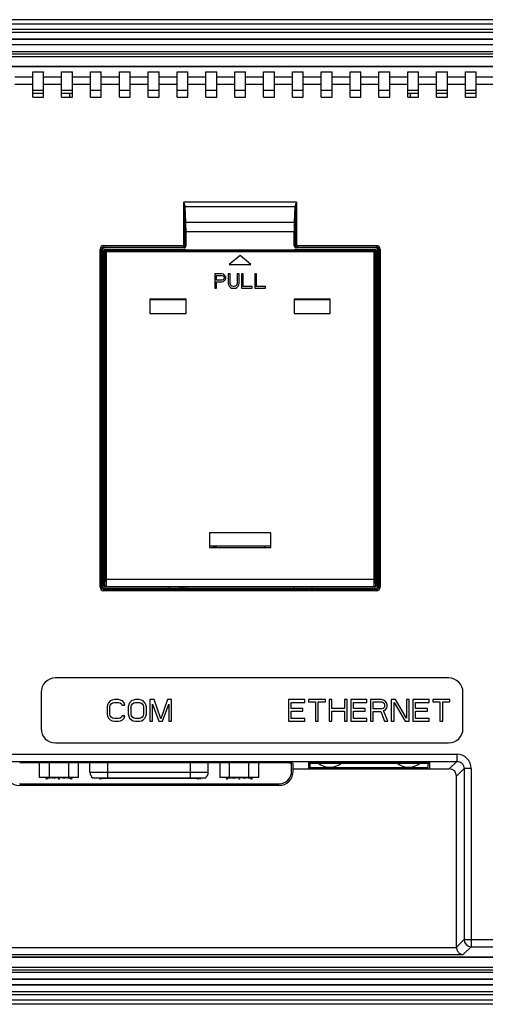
# Model space of a CAD drawing. Header units: millimetres. Extents: x 0 to 841, y 0 to 595.
# Tile 11 of 12: x 633 to 698, y 285 to 422. Entities that reach past the tile are written whole.
import ezdxf

# ---------------------------------------------------------------- set-up
doc = ezdxf.new("R2010")
doc.units = ezdxf.units.MM
doc.header["$LTSCALE"] = 65.395
for name, color, linetype in [('BATTERY_COVER-RE-SHAPE', 7, 'CONTINUOUS'), ('D_SUB_09P-SHAPE', 7, 'CONTINUOUS'), ('FRONT_CASE_RE07-SHAPE', 7, 'CONTINUOUS'), ('GASKET-N07W_V2-SHAPE', 7, 'CONTINUOUS'), ('GUIDE_SERIAL_PORT-RE-SHAPE', 7, 'CONTINUOUS'), ('LCD_BRACKET_RE07-INNOLUX-SHAPE', 7, 'CONTINUOUS'), ('PCB_BATTERY-SHAPE', 7, 'CONTINUOUS'), ('PCB_MAIN_07_NEW_01-SHAPE', 7, 'CONTINUOUS'), ('REAR_CASE_RE07-SHAPE', 7, 'CONTINUOUS'), ('XRJM-S-01-8-8-X-SHAPE', 7, 'CONTINUOUS')]:
    doc.layers.add(name, color=color, linetype=linetype)

msp = doc.modelspace()

# ---------------------------------------------------------------- linework, layer by layer
at = {"layer": 'BATTERY_COVER-RE-SHAPE', "color": 7, "linetype": 'Continuous'}
for p, q in [((645.158, 343.331), (645.158, 389.732)), ((645.158, 389.732), (645.279, 389.611)), ((645.279, 389.611), (645.279, 344.212)), ((645.279, 389.611), (682.837, 389.611)), ((645.358, 389.932), (645.479, 389.811)), ((645.358, 389.932), (646.658, 389.932)), ((645.479, 389.811), (645.479, 344.212)), ((645.479, 389.811), (682.637, 389.811)), ((646.658, 389.906), (646.658, 389.932)), ((646.658, 389.906), (656.558, 389.906)), ((656.558, 389.906), (656.558, 389.817)), ((671.558, 389.817), (656.558, 389.817)), ((664.058, 389.09), (662.558, 387.832)), ((665.558, 387.832), (664.058, 389.09)), ((671.558, 389.906), (671.558, 389.817)), ((671.558, 389.906), (681.458, 389.906)), ((681.458, 389.906), (681.458, 389.932)), ((681.458, 389.932), (682.759, 389.932)), ((682.637, 389.811), (682.759, 389.932)), ((682.637, 344.212), (682.637, 389.811)), ((682.837, 389.611), (682.958, 389.732)), ((682.837, 344.212), (682.837, 389.611)), ((682.958, 389.732), (682.958, 343.331)), ((662.558, 387.832), (665.558, 387.832)), ((660.537, 386.532), (660.537, 384.532)), ((661.537, 386.532), (660.537, 386.532)), ((660.787, 385.681), (660.787, 386.319)), ((660.787, 386.319), (661.579, 386.319)), ((661.746, 386.489), (661.537, 386.532)), ((661.579, 386.319), (661.704, 386.276)), ((661.704, 386.276), (661.787, 386.191)), ((661.912, 386.362), (661.746, 386.489)), ((661.787, 386.191), (661.829, 386.064)), ((662.037, 386.191), (661.912, 386.362)), ((662.079, 386.064), (662.037, 386.191)), ((662.412, 386.532), (662.412, 385.213)), ((662.662, 386.532), (662.412, 386.532)), ((662.662, 385.213), (662.662, 386.532)), ((663.662, 386.532), (663.662, 385.213)), ((663.912, 386.532), (663.662, 386.532)), ((663.912, 385.213), (663.912, 386.532)), ((664.246, 386.532), (664.246, 384.532)), ((664.496, 386.532), (664.246, 386.532)), ((664.496, 384.787), (664.496, 386.532)), ((666.079, 386.532), (666.079, 384.532)), ((666.329, 386.532), (666.079, 386.532)), ((666.329, 384.787), (666.329, 386.532)), ((661.579, 385.681), (660.787, 385.681)), ((660.787, 384.532), (660.787, 385.425)), ((660.787, 385.425), (661.537, 385.425)), ((661.537, 385.425), (661.746, 385.468)), ((661.704, 385.723), (661.579, 385.681)), ((661.787, 385.808), (661.704, 385.723)), ((661.746, 385.468), (661.912, 385.596)), ((661.829, 385.936), (661.787, 385.808)), ((661.829, 386.064), (661.829, 385.936)), ((661.912, 385.596), (662.037, 385.766)), ((662.037, 385.766), (662.079, 385.893)), ((662.079, 385.893), (662.079, 386.064)), ((662.412, 385.213), (662.454, 385)), ((662.454, 385), (662.537, 384.83)), ((662.537, 384.83), (662.704, 384.659)), ((662.704, 385.042), (662.662, 385.213)), ((662.787, 384.915), (662.704, 385.042)), ((662.912, 384.83), (662.787, 384.915)), ((663.079, 384.787), (662.912, 384.83)), ((663.412, 384.83), (663.246, 384.787)), ((663.537, 384.915), (663.412, 384.83)), ((663.621, 385.042), (663.537, 384.915)), ((663.662, 385.213), (663.621, 385.042)), ((663.621, 384.659), (663.787, 384.83)), ((663.787, 384.83), (663.871, 385)), ((663.871, 385), (663.912, 385.213)), ((660.537, 384.532), (660.787, 384.532)), ((662.704, 384.659), (662.871, 384.574)), ((662.871, 384.574), (663.079, 384.532)), ((663.246, 384.787), (663.079, 384.787)), ((663.079, 384.532), (663.246, 384.532)), ((663.246, 384.532), (663.454, 384.574)), ((663.454, 384.574), (663.621, 384.659)), ((664.246, 384.532), (665.746, 384.532)), ((665.746, 384.787), (664.496, 384.787)), ((665.746, 384.532), (665.746, 384.787)), ((666.079, 384.532), (667.579, 384.532)), ((667.579, 384.787), (666.329, 384.787)), ((667.579, 384.532), (667.579, 384.787)), ((651.558, 383.032), (651.558, 381.032)), ((656.558, 383.032), (651.558, 383.032)), ((652.338, 382.982), (652.338, 383.032)), ((655.779, 382.982), (655.779, 383.032)), ((656.558, 381.032), (656.558, 383.032)), ((671.558, 383.032), (671.558, 381.032)), ((676.558, 383.032), (671.558, 383.032)), ((672.338, 382.982), (672.338, 383.032)), ((675.779, 382.982), (675.779, 383.032)), ((676.558, 381.032), (676.558, 383.032)), ((651.558, 381.032), (656.558, 381.032)), ((671.558, 381.032), (676.558, 381.032)), ((668.308, 350.632), (659.808, 350.632)), ((659.808, 350.632), (659.808, 348.632)), ((668.308, 348.632), (668.308, 350.632)), ((659.808, 348.632), (668.308, 348.632)), ((660.588, 348.632), (660.588, 348.782)), ((667.529, 348.632), (667.529, 348.782)), ((645.279, 344.212), (682.837, 344.212)), ((645.24, 343.413), (645.158, 343.331)), ((645.439, 343.213), (645.358, 343.132)), ((656.558, 343.132), (645.358, 343.132)), ((645.439, 343.213), (682.677, 343.213)), ((656.569, 343.121), (656.558, 343.132)), ((671.548, 343.121), (656.569, 343.121)), ((656.569, 342.932), (656.569, 343.121)), ((671.548, 343.121), (671.558, 343.132)), ((671.548, 342.932), (671.548, 343.121)), ((682.759, 343.132), (671.558, 343.132)), ((682.759, 343.132), (682.677, 343.213)), ((682.958, 343.331), (682.877, 343.413))]:
    msp.add_line(p, q, dxfattribs=at)
for centre, start, end in [((645.48, 389.61), 90.17536, 179.82464), ((682.637, 389.61), 0.17536, 89.82464), ((645.44, 343.413), 180.1715, 269.8285), ((682.677, 343.413), 270.17151, 359.82849)]:
    msp.add_arc(centre, 0.2, start, end, dxfattribs=at)
for centre, major_axis, start_param, end_param in [((645.359, 389.731), (0.142, -0.142), 2.357564, 3.9256213), ((682.758, 389.731), (0.142, 0.142), -0.7840286, 0.7840286), ((645.359, 343.332), (0.142, 0.142), 2.357564, 3.9256213), ((682.758, 343.332), (0.142, -0.142), -0.7840286, 0.7840286)]:
    msp.add_ellipse(centre, major_axis=major_axis, ratio=0.9972647, start_param=start_param, end_param=end_param, dxfattribs=at)
for points, knots in [([(645.279, 344.212), (645.279, 344.113), (645.278, 343.969), (645.273, 343.785), (645.268, 343.667), (645.263, 343.569), (645.256, 343.494), (645.25, 343.446), (645.245, 343.423), (645.242, 343.415), (645.24, 343.413)], [0, 0, 0, 0, 0.3700738, 0.5383931, 0.6873895, 0.8118395, 0.9072589, 0.970418, 0.9893466, 1, 1, 1, 1]), ([(645.479, 344.212), (645.479, 344.088), (645.478, 343.908), (645.473, 343.679), (645.468, 343.531), (645.463, 343.408), (645.457, 343.323), (645.452, 343.271), (645.448, 343.244), (645.444, 343.225), (645.442, 343.216), (645.439, 343.213)], [0, 0, 0, 0, 0.3704467, 0.5389257, 0.688051, 0.8125743, 0.9079833, 0.9437139, 0.9710134, 0.9897542, 1, 1, 1, 1]), ([(682.677, 343.213), (682.675, 343.216), (682.672, 343.225), (682.669, 343.244), (682.665, 343.271), (682.66, 343.323), (682.654, 343.408), (682.648, 343.531), (682.644, 343.679), (682.639, 343.908), (682.637, 344.088), (682.637, 344.212)], [0, 0, 0, 0, 0.0102461, 0.0289871, 0.0562868, 0.0920174, 0.1874269, 0.3119502, 0.461076, 0.6295553, 1, 1, 1, 1]), ([(682.877, 343.413), (682.875, 343.415), (682.872, 343.423), (682.866, 343.446), (682.86, 343.494), (682.854, 343.569), (682.848, 343.667), (682.843, 343.785), (682.839, 343.969), (682.837, 344.113), (682.837, 344.212)], [0, 0, 0, 0, 0.0106537, 0.0295824, 0.0927415, 0.1881614, 0.3126116, 0.4616085, 0.6299281, 1, 1, 1, 1])]:
    msp.add_open_spline(points, degree=3, knots=knots, dxfattribs=at)
at = {"layer": 'D_SUB_09P-SHAPE', "color": 7, "linetype": 'Continuous'}
for p, q in [((636.231, 316.732), (636.231, 318.776)), ((637.584, 318.776), (637.584, 316.732)), ((640.292, 316.732), (640.292, 318.776)), ((641.646, 316.732), (641.646, 318.776)), ((643.233, 317.482), (643.233, 318.776)), ((645.683, 318.776), (645.683, 316.682)), ((657.183, 316.682), (657.183, 318.776)), ((659.633, 317.482), (659.633, 318.776)), ((661.221, 318.776), (661.221, 316.732)), ((662.574, 316.732), (662.574, 318.776)), ((665.282, 316.732), (665.282, 318.776)), ((666.636, 316.732), (666.636, 318.776)), ((641.646, 316.732), (636.231, 316.732)), ((643.233, 317.482), (659.633, 317.482)), ((643.633, 316.682), (659.233, 316.682)), ((647.933, 316.582), (647.933, 316.682)), ((648.646, 316.582), (647.933, 316.582)), ((647.973, 316.582), (647.973, 316.682)), ((648.032, 316.582), (648.032, 316.682)), ((648.131, 316.582), (648.131, 316.682)), ((648.23, 316.582), (648.23, 316.682)), ((648.329, 316.582), (648.329, 316.682)), ((648.428, 316.582), (648.428, 316.682)), ((648.527, 316.582), (648.527, 316.682)), ((648.586, 316.582), (648.586, 316.682)), ((648.626, 316.582), (648.626, 316.682)), ((648.646, 316.582), (648.646, 316.682)), ((658.433, 316.582), (658.433, 316.682)), ((658.433, 316.582), (658.671, 316.582)), ((658.552, 316.582), (658.552, 316.682)), ((658.671, 316.682), (658.671, 316.582)), ((666.636, 316.732), (661.221, 316.732))]:
    msp.add_line(p, q, dxfattribs=at)
for centre, start, end in [((644.233, 317.482), 180, 233.1301), ((658.633, 317.482), 306.8699, 0)]:
    msp.add_arc(centre, 1, start, end, dxfattribs=at)
at = {"layer": 'FRONT_CASE_RE07-SHAPE', "color": 7, "linetype": 'Continuous'}
for p, q in [((764.29, 421.759), (563.827, 421.759)), ((725.812, 415.261), (602.305, 415.261)), ((725.812, 291.802), (602.305, 291.802)), ((764.29, 285.305), (563.827, 285.305))]:
    msp.add_line(p, q, dxfattribs=at)
at = {"layer": 'GASKET-N07W_V2-SHAPE', "color": 7, "linetype": 'Continuous'}
for p, q in [((763.669, 421.142), (564.448, 421.142)), ((763.058, 420.391), (565.058, 420.391)), ((763.058, 420.002), (565.058, 420.002)), ((763.058, 419.062), (565.058, 419.062)), ((762.308, 419.033), (565.808, 419.033)), ((762.308, 418.281), (565.808, 418.281)), ((762.308, 418.252), (565.808, 418.252)), ((762.308, 417.312), (565.808, 417.312)), ((565.808, 417.018), (762.308, 417.018)), ((565.948, 416.642), (762.169, 416.642)), ((762.308, 290.046), (565.808, 290.046)), ((565.808, 289.752), (762.308, 289.752)), ((762.169, 290.422), (565.948, 290.422)), ((565.058, 288.002), (763.058, 288.002)), ((565.808, 288.812), (762.308, 288.812)), ((565.808, 288.783), (762.308, 288.783)), ((565.808, 288.031), (762.308, 288.031)), ((565.058, 287.062), (763.058, 287.062)), ((565.058, 286.672), (763.058, 286.672)), ((564.448, 285.921), (763.669, 285.921))]:
    msp.add_line(p, q, dxfattribs=at)
at = {"layer": 'GUIDE_SERIAL_PORT-RE-SHAPE', "color": 7, "linetype": 'Continuous'}
for p, q in [((671.198, 317.64), (671.198, 318.719)), ((673.703, 318.749), (673.703, 318.14)), ((673.703, 318.14), (690.153, 318.14)), ((690.153, 318.14), (690.153, 318.732)), ((633.458, 315.84), (669.398, 315.84))]:
    msp.add_line(p, q, dxfattribs=at)
msp.add_arc((669.398, 317.64), 1.8, 270, 0, dxfattribs=at)
at = {"layer": 'LCD_BRACKET_RE07-INNOLUX-SHAPE', "color": 7, "linetype": 'Continuous'}
for p, q in [((636.808, 411.532), (635.308, 411.532)), ((640.453, 411.532), (639.308, 411.532)), ((640.453, 411.032), (640.453, 411.532)), ((687.664, 411.032), (687.664, 411.532)), ((688.808, 411.532), (687.664, 411.532)), ((692.808, 411.532), (691.308, 411.532)), ((696.808, 411.532), (695.308, 411.532))]:
    msp.add_line(p, q, dxfattribs=at)
for centre, start, end in [((640.453, 409.532), 79.75906, 90), ((687.664, 409.532), 90, 100.24094)]:
    msp.add_arc(centre, 2, start, end, dxfattribs=at)
at = {"layer": 'PCB_BATTERY-SHAPE', "color": 7, "linetype": 'Continuous'}
for p, q in [((651.558, 382.982), (656.558, 382.982)), ((671.558, 382.982), (676.558, 382.982)), ((668.308, 348.782), (659.808, 348.782))]:
    msp.add_line(p, q, dxfattribs=at)
at = {"layer": 'PCB_MAIN_07_NEW_01-SHAPE', "color": 7, "linetype": 'Continuous'}
for points, const_width in [([(660.558, 348.632), (660.558, 348.782)], 0.594), ([(654.338, 342.932), (654.338, 343.132)], 0.0594), ([(655.8, 342.976), (656.569, 342.976)], 0.0594), ([(655.83, 342.932), (655.8, 342.976)], 0.0594), ([(672.008, 342.932), (672.008, 343.132)], 0.0594), ([(640.638, 316.562), (637.238, 316.562)], 0.0594), ([(638.938, 316.562), (638.938, 316.732)], 0.0594), ([(644.692, 316.562), (658.185, 316.562)], 0.0594), ([(662.238, 316.562), (665.638, 316.562)], 0.0594), ([(663.938, 316.562), (663.938, 316.732)], 0.0594)]:
    msp.add_lwpolyline(points, dxfattribs=dict(at, const_width=const_width))
at = {"layer": 'PCB_MAIN_07_NEW_01-SHAPE', "color": 7, "linetype": 'Continuous', "const_width": 0.0594}
for points in [[(636.968, 316.732, 0.2882467), (637.238, 316.562)], [(637.217, 316.732, 0.2559874), (638.543, 316.732)], [(639.333, 316.732, 0.2559874), (640.66, 316.732)], [(640.638, 316.562, 0.2882467), (640.909, 316.732)], [(644.217, 316.682, 0.1243295), (644.692, 316.562)], [(658.185, 316.562, 0.0629117), (658.433, 316.593)], [(661.968, 316.732, 0.2882467), (662.238, 316.562)], [(662.217, 316.732, 0.2559874), (663.543, 316.732)], [(664.333, 316.732, 0.2559874), (665.66, 316.732)], [(665.638, 316.562, 0.2882467), (665.909, 316.732)]]:
    msp.add_lwpolyline(points, format="xyb", dxfattribs=at)
at = {"layer": 'PCB_MAIN_07_NEW_01-SHAPE', "color": 7, "linetype": 'Continuous'}
for centre in [(655.8, 342.976), (637.238, 316.562), (638.938, 316.562), (640.638, 316.562), (644.692, 316.562), (658.185, 316.562), (662.238, 316.562), (663.938, 316.562), (665.638, 316.562)]:
    msp.add_circle(centre, 0.05, dxfattribs=at)
for centre, radius, start, end in [((655.863, 342.932), 0.05, 0.00003, 179.99997), ((655.991, 342.913), 0.05, 49.46615, 130.53385), ((656.118, 342.913), 0.05, 49.46615, 130.53385), ((656.245, 342.913), 0.05, 49.46615, 130.53385), ((656.499, 342.913), 0.05, 49.46615, 130.53385), ((656.553, 342.932), 0.05, 90, 179.99997), ((673.758, 318.732), 0.0625, 145.80402, 0), ((690.158, 318.732), 0.0625, 180.96257, 34.19563)]:
    msp.add_arc(centre, radius, start, end, dxfattribs=at)
at = {"layer": 'REAR_CASE_RE07-SHAPE', "color": 7, "linetype": 'Continuous'}
for p, q in [((725.656, 415.246), (602.461, 415.246)), ((635.308, 413.775), (632.808, 413.775)), ((635.308, 411.032), (635.308, 414.512)), ((635.308, 414.512), (636.808, 414.512)), ((636.808, 411.032), (636.808, 414.512)), ((639.308, 413.775), (636.808, 413.775)), ((639.308, 411.032), (639.308, 414.512)), ((639.308, 414.512), (640.808, 414.512)), ((640.808, 411.032), (640.808, 414.512)), ((643.308, 413.775), (640.808, 413.775)), ((643.308, 411.032), (643.308, 414.512)), ((643.308, 414.512), (644.808, 414.512)), ((644.808, 411.032), (644.808, 414.512)), ((647.308, 413.775), (644.808, 413.775)), ((647.308, 411.032), (647.308, 414.512)), ((647.308, 414.512), (648.808, 414.512)), ((648.808, 411.032), (648.808, 414.512)), ((651.308, 413.775), (648.808, 413.775)), ((651.308, 411.032), (651.308, 414.512)), ((651.308, 414.512), (652.808, 414.512)), ((652.808, 411.032), (652.808, 414.512)), ((655.308, 413.775), (652.808, 413.775)), ((655.308, 411.032), (655.308, 414.512)), ((655.308, 414.512), (656.808, 414.512)), ((656.808, 411.032), (656.808, 414.512)), ((659.308, 413.775), (656.808, 413.775)), ((659.308, 411.032), (659.308, 414.512)), ((659.308, 414.512), (660.808, 414.512)), ((660.808, 411.032), (660.808, 414.512)), ((663.308, 413.775), (660.808, 413.775)), ((663.308, 411.032), (663.308, 414.512)), ((663.308, 414.512), (664.808, 414.512)), ((664.808, 411.032), (664.808, 414.512)), ((667.308, 413.775), (664.808, 413.775)), ((667.308, 411.032), (667.308, 414.512)), ((667.308, 414.512), (668.808, 414.512)), ((668.808, 411.032), (668.808, 414.512)), ((671.308, 413.775), (668.808, 413.775)), ((671.308, 411.032), (671.308, 414.512)), ((671.308, 414.512), (672.808, 414.512)), ((672.808, 411.032), (672.808, 414.512)), ((675.308, 413.775), (672.808, 413.775)), ((675.308, 411.032), (675.308, 414.512)), ((675.308, 414.512), (676.808, 414.512)), ((676.808, 411.032), (676.808, 414.512)), ((679.308, 413.775), (676.808, 413.775)), ((679.308, 411.032), (679.308, 414.512)), ((679.308, 414.512), (680.808, 414.512)), ((680.808, 411.032), (680.808, 414.512)), ((683.308, 413.775), (680.808, 413.775)), ((683.308, 411.032), (683.308, 414.512)), ((683.308, 414.512), (684.808, 414.512)), ((684.808, 411.032), (684.808, 414.512)), ((687.308, 413.775), (684.808, 413.775)), ((687.308, 411.032), (687.308, 414.512)), ((687.308, 414.512), (688.808, 414.512)), ((688.808, 411.032), (688.808, 414.512)), ((691.308, 413.775), (688.808, 413.775)), ((691.308, 411.032), (691.308, 414.512)), ((691.308, 414.512), (692.808, 414.512)), ((692.808, 411.032), (692.808, 414.512)), ((695.308, 413.775), (692.808, 413.775)), ((695.308, 411.032), (695.308, 414.512)), ((695.308, 414.512), (696.808, 414.512)), ((696.808, 411.032), (696.808, 414.512)), ((699.308, 413.775), (696.808, 413.775)), ((635.308, 412.777), (632.808, 412.777)), ((639.308, 412.777), (636.808, 412.777)), ((643.308, 412.777), (640.808, 412.777)), ((647.308, 412.777), (644.808, 412.777)), ((651.308, 412.777), (648.808, 412.777)), ((655.308, 412.777), (652.808, 412.777)), ((659.308, 412.777), (656.808, 412.777)), ((663.308, 412.777), (660.808, 412.777)), ((667.308, 412.777), (664.808, 412.777)), ((671.308, 412.777), (668.808, 412.777)), ((675.308, 412.777), (672.808, 412.777)), ((679.308, 412.777), (676.808, 412.777)), ((683.308, 412.777), (680.808, 412.777)), ((687.308, 412.777), (684.808, 412.777)), ((691.308, 412.777), (688.808, 412.777)), ((695.308, 412.777), (692.808, 412.777)), ((699.308, 412.777), (696.808, 412.777)), ((635.308, 412.009), (636.808, 412.009)), ((635.308, 411.032), (636.808, 411.032)), ((639.308, 412.009), (640.808, 412.009)), ((639.308, 411.032), (640.808, 411.032)), ((643.308, 412.009), (644.808, 412.009)), ((643.308, 411.032), (644.808, 411.032)), ((647.308, 412.009), (648.808, 412.009)), ((647.308, 411.032), (648.808, 411.032)), ((651.308, 412.009), (652.808, 412.009)), ((651.308, 411.032), (652.808, 411.032)), ((655.308, 412.009), (656.808, 412.009)), ((655.308, 411.032), (656.808, 411.032)), ((659.308, 412.009), (660.808, 412.009)), ((659.308, 411.032), (660.808, 411.032)), ((663.308, 412.009), (664.808, 412.009)), ((663.308, 411.032), (664.808, 411.032)), ((667.308, 412.009), (668.808, 412.009)), ((667.308, 411.032), (668.808, 411.032)), ((671.308, 412.009), (672.808, 412.009)), ((671.308, 411.032), (672.808, 411.032)), ((675.308, 412.009), (676.808, 412.009)), ((675.308, 411.032), (676.808, 411.032)), ((679.308, 412.009), (680.808, 412.009)), ((679.308, 411.032), (680.808, 411.032)), ((683.308, 412.009), (684.808, 412.009)), ((683.308, 411.032), (684.808, 411.032)), ((687.308, 412.009), (688.808, 412.009)), ((687.308, 411.032), (688.808, 411.032)), ((691.308, 412.009), (692.808, 412.009)), ((691.308, 411.032), (692.808, 411.032)), ((695.308, 412.009), (696.808, 412.009)), ((695.308, 411.032), (696.808, 411.032)), ((656.237, 390.552), (656.237, 396.475)), ((671.879, 396.475), (656.237, 396.475)), ((656.437, 390.552), (656.437, 395.889)), ((656.534, 393.689), (656.44, 395.832)), ((671.677, 395.832), (656.44, 395.832)), ((671.583, 393.689), (671.677, 395.832)), ((671.679, 395.889), (671.679, 390.552)), ((671.879, 396.475), (671.879, 390.552)), ((656.534, 393.689), (671.583, 393.689)), ((656.558, 390.431), (656.558, 392.404)), ((656.558, 392.404), (671.558, 392.404)), ((671.558, 390.431), (671.558, 392.404)), ((645.137, 390.453), (645.137, 390.253)), ((645.137, 390.453), (656.138, 390.453)), ((656.138, 390.453), (656.138, 390.253)), ((656.237, 390.552), (656.437, 390.552)), ((656.558, 390.431), (656.437, 390.552)), ((671.679, 390.552), (671.558, 390.431)), ((671.879, 390.552), (671.679, 390.552)), ((671.979, 390.453), (671.979, 390.253)), ((671.979, 390.453), (682.98, 390.453)), ((682.98, 390.453), (682.98, 390.253)), ((644.637, 343.11), (644.637, 389.953)), ((644.637, 389.953), (644.837, 389.953)), ((644.837, 343.11), (644.837, 389.953)), ((644.837, 389.953), (644.958, 389.832)), ((644.958, 389.832), (644.958, 343.231)), ((645.137, 390.253), (645.258, 390.132)), ((645.137, 390.253), (656.138, 390.253)), ((656.259, 390.132), (645.258, 390.132)), ((656.259, 390.132), (656.138, 390.253)), ((671.979, 390.253), (671.858, 390.132)), ((682.859, 390.132), (671.858, 390.132)), ((671.979, 390.253), (682.98, 390.253)), ((682.98, 390.253), (682.859, 390.132)), ((683.279, 389.953), (683.158, 389.832)), ((683.158, 343.231), (683.158, 389.832)), ((683.279, 389.953), (683.279, 343.11)), ((683.479, 389.953), (683.279, 389.953)), ((683.479, 389.953), (683.479, 343.11)), ((644.637, 343.11), (644.837, 343.11)), ((644.837, 343.11), (644.958, 343.231)), ((645.137, 342.811), (645.258, 342.932)), ((645.137, 342.611), (645.137, 342.811)), ((682.98, 342.811), (645.137, 342.811)), ((682.98, 342.611), (645.137, 342.611)), ((645.258, 342.932), (682.859, 342.932)), ((654.058, 343.132), (654.058, 342.932)), ((674.058, 342.932), (674.058, 343.132)), ((682.98, 342.811), (682.859, 342.932)), ((682.98, 342.611), (682.98, 342.811)), ((683.279, 343.11), (683.158, 343.231)), ((683.479, 343.11), (683.279, 343.11)), ((692.958, 330.532), (638.458, 330.532)), ((636.458, 328.532), (636.458, 323.532)), ((646.615, 327.532), (646.302, 327.468)), ((647.177, 327.532), (646.615, 327.532)), ((647.49, 327.468), (647.177, 327.532)), ((649.552, 327.532), (649.24, 327.468)), ((650.052, 327.532), (649.552, 327.532)), ((650.365, 327.468), (650.052, 327.532)), ((652.115, 327.532), (651.552, 327.532)), ((651.552, 327.532), (651.552, 324.532)), ((653.052, 324.851), (652.115, 327.532)), ((653.99, 327.532), (653.052, 324.851)), ((654.552, 327.532), (653.99, 327.532)), ((654.552, 324.532), (654.552, 327.532)), ((673.021, 327.532), (670.771, 327.532)), ((670.771, 327.532), (670.771, 324.532)), ((673.021, 327.149), (673.021, 327.532)), ((675.896, 327.532), (673.521, 327.532)), ((673.521, 327.532), (673.521, 327.213)), ((675.896, 327.213), (675.896, 327.532)), ((676.771, 327.532), (676.396, 327.532)), ((676.396, 327.532), (676.396, 324.532)), ((676.771, 326.319), (676.771, 327.532)), ((678.896, 327.532), (678.521, 327.532)), ((678.521, 327.532), (678.521, 326.319)), ((678.896, 324.532), (678.896, 327.532)), ((681.646, 327.532), (679.396, 327.532)), ((679.396, 327.532), (679.396, 324.532)), ((681.646, 327.149), (681.646, 327.532)), ((683.646, 327.532), (682.146, 327.532)), ((682.146, 327.532), (682.146, 324.532)), ((683.958, 327.468), (683.646, 327.532)), ((685.583, 327.532), (685.021, 327.532)), ((685.021, 327.532), (685.021, 324.532)), ((687.146, 324.979), (685.583, 327.532)), ((687.521, 327.532), (687.146, 327.532)), ((687.146, 327.532), (687.146, 324.979)), ((687.521, 324.532), (687.521, 327.532)), ((690.271, 327.532), (688.021, 327.532)), ((688.021, 327.532), (688.021, 324.532)), ((690.271, 327.149), (690.271, 327.532)), ((693.146, 327.532), (690.771, 327.532)), ((690.771, 327.532), (690.771, 327.213)), ((693.146, 327.213), (693.146, 327.532)), ((694.958, 323.532), (694.958, 328.532)), ((645.677, 326.83), (645.615, 326.51)), ((645.615, 326.51), (645.615, 325.553)), ((645.802, 327.085), (645.677, 326.83)), ((646.052, 327.34), (645.802, 327.085)), ((645.99, 326.51), (646.052, 326.766)), ((645.99, 325.553), (645.99, 326.51)), ((646.302, 327.468), (646.052, 327.34)), ((646.052, 326.766), (646.177, 326.957)), ((646.177, 326.957), (646.365, 327.085)), ((646.365, 327.085), (646.615, 327.149)), ((646.615, 327.149), (647.177, 327.149)), ((647.177, 327.149), (647.427, 327.085)), ((647.427, 327.085), (647.615, 326.957)), ((647.74, 327.34), (647.49, 327.468)), ((647.615, 326.957), (647.677, 326.766)), ((647.677, 326.766), (648.052, 326.766)), ((647.99, 327.085), (647.74, 327.34)), ((648.052, 326.766), (647.99, 327.085)), ((648.615, 326.83), (648.552, 326.51)), ((648.552, 326.51), (648.552, 325.553)), ((648.74, 327.085), (648.615, 326.83)), ((648.99, 327.34), (648.74, 327.085)), ((648.927, 326.51), (648.99, 326.766)), ((648.927, 325.553), (648.927, 326.51)), ((649.24, 327.468), (648.99, 327.34)), ((648.99, 326.766), (649.115, 326.957)), ((649.115, 326.957), (649.302, 327.085)), ((649.302, 327.085), (649.552, 327.149)), ((649.552, 327.149), (650.052, 327.149)), ((650.052, 327.149), (650.302, 327.085)), ((650.302, 327.085), (650.49, 326.957)), ((650.615, 327.34), (650.365, 327.468)), ((650.49, 326.957), (650.615, 326.766)), ((650.865, 327.085), (650.615, 327.34)), ((650.615, 326.766), (650.677, 326.51)), ((650.677, 326.51), (650.677, 325.553)), ((650.99, 326.83), (650.865, 327.085)), ((651.052, 326.51), (650.99, 326.83)), ((651.052, 325.553), (651.052, 326.51)), ((651.927, 326.893), (652.802, 324.532)), ((651.927, 324.532), (651.927, 326.893)), ((653.302, 324.532), (654.177, 326.893)), ((654.177, 326.893), (654.177, 324.532)), ((671.146, 327.149), (673.021, 327.149)), ((671.146, 326.319), (671.146, 327.149)), ((672.771, 326.319), (671.146, 326.319)), ((672.771, 325.936), (672.771, 326.319)), ((673.521, 327.213), (674.521, 327.213)), ((674.521, 327.213), (674.521, 324.532)), ((674.896, 327.213), (675.896, 327.213)), ((674.896, 324.532), (674.896, 327.213)), ((678.521, 326.319), (676.771, 326.319)), ((679.771, 327.149), (681.646, 327.149)), ((679.771, 326.319), (679.771, 327.149)), ((681.396, 326.319), (679.771, 326.319)), ((681.396, 325.936), (681.396, 326.319)), ((682.521, 327.213), (683.708, 327.213)), ((682.521, 326.255), (682.521, 327.213)), ((683.708, 326.255), (682.521, 326.255)), ((683.708, 327.213), (683.896, 327.149)), ((683.896, 326.319), (683.708, 326.255)), ((683.896, 327.149), (684.021, 327.021)), ((684.021, 326.447), (683.896, 326.319)), ((684.208, 327.276), (683.958, 327.468)), ((683.958, 326), (684.208, 326.128)), ((684.021, 327.021), (684.083, 326.83)), ((684.083, 326.638), (684.021, 326.447)), ((684.083, 326.83), (684.083, 326.638)), ((684.396, 327.021), (684.208, 327.276)), ((684.208, 326.128), (684.396, 326.383)), ((684.458, 326.83), (684.396, 327.021)), ((684.396, 326.383), (684.458, 326.574)), ((684.458, 326.574), (684.458, 326.83)), ((685.396, 327.149), (686.958, 324.532)), ((685.396, 324.532), (685.396, 327.149)), ((688.396, 327.149), (690.271, 327.149)), ((688.396, 326.319), (688.396, 327.149)), ((690.021, 326.319), (688.396, 326.319)), ((690.021, 325.936), (690.021, 326.319)), ((690.771, 327.213), (691.771, 327.213)), ((691.771, 327.213), (691.771, 324.532)), ((692.146, 327.213), (693.146, 327.213)), ((692.146, 324.532), (692.146, 327.213)), ((645.615, 325.553), (645.677, 325.234)), ((645.677, 325.234), (645.802, 324.979)), ((645.802, 324.979), (646.052, 324.723)), ((646.052, 325.298), (645.99, 325.553)), ((646.177, 325.106), (646.052, 325.298)), ((646.365, 324.979), (646.177, 325.106)), ((646.615, 324.915), (646.365, 324.979)), ((647.177, 324.915), (646.615, 324.915)), ((647.427, 324.979), (647.177, 324.915)), ((647.615, 325.106), (647.427, 324.979)), ((647.677, 325.298), (647.615, 325.106)), ((648.052, 325.298), (647.677, 325.298)), ((647.74, 324.723), (647.99, 324.979)), ((647.99, 324.979), (648.052, 325.298)), ((648.552, 325.553), (648.615, 325.234)), ((648.615, 325.234), (648.74, 324.979)), ((648.74, 324.979), (648.99, 324.723)), ((648.99, 325.298), (648.927, 325.553)), ((649.115, 325.106), (648.99, 325.298)), ((649.302, 324.979), (649.115, 325.106)), ((649.552, 324.915), (649.302, 324.979)), ((650.052, 324.915), (649.552, 324.915)), ((650.302, 324.979), (650.052, 324.915)), ((650.49, 325.106), (650.302, 324.979)), ((650.615, 325.298), (650.49, 325.106)), ((650.677, 325.553), (650.615, 325.298)), ((650.615, 324.723), (650.865, 324.979)), ((650.865, 324.979), (650.99, 325.234)), ((650.99, 325.234), (651.052, 325.553)), ((671.146, 325.936), (672.771, 325.936)), ((671.146, 324.915), (671.146, 325.936)), ((673.021, 324.915), (671.146, 324.915)), ((673.021, 324.532), (673.021, 324.915)), ((676.771, 325.936), (678.521, 325.936)), ((676.771, 324.532), (676.771, 325.936)), ((678.521, 325.936), (678.521, 324.532)), ((679.771, 325.936), (681.396, 325.936)), ((679.771, 324.915), (679.771, 325.936)), ((681.646, 324.915), (679.771, 324.915)), ((681.646, 324.532), (681.646, 324.915)), ((682.521, 325.872), (683.583, 325.872)), ((682.521, 324.532), (682.521, 325.872)), ((683.583, 325.872), (684.083, 324.532)), ((684.521, 324.532), (683.958, 326)), ((688.396, 325.936), (690.021, 325.936)), ((688.396, 324.915), (688.396, 325.936)), ((690.271, 324.915), (688.396, 324.915)), ((690.271, 324.532), (690.271, 324.915)), ((646.052, 324.723), (646.302, 324.596)), ((646.302, 324.596), (646.615, 324.532)), ((646.615, 324.532), (647.177, 324.532)), ((647.177, 324.532), (647.49, 324.596)), ((647.49, 324.596), (647.74, 324.723)), ((648.99, 324.723), (649.24, 324.596)), ((649.24, 324.596), (649.552, 324.532)), ((649.552, 324.532), (650.052, 324.532)), ((650.052, 324.532), (650.365, 324.596)), ((650.365, 324.596), (650.615, 324.723)), ((651.552, 324.532), (651.927, 324.532)), ((652.802, 324.532), (653.302, 324.532)), ((654.177, 324.532), (654.552, 324.532)), ((670.771, 324.532), (673.021, 324.532)), ((674.521, 324.532), (674.896, 324.532)), ((676.396, 324.532), (676.771, 324.532)), ((678.521, 324.532), (678.896, 324.532)), ((679.396, 324.532), (681.646, 324.532)), ((682.146, 324.532), (682.521, 324.532)), ((684.083, 324.532), (684.521, 324.532)), ((685.021, 324.532), (685.396, 324.532)), ((686.958, 324.532), (687.521, 324.532)), ((688.021, 324.532), (690.271, 324.532)), ((691.771, 324.532), (692.146, 324.532)), ((638.458, 321.532), (692.958, 321.532)), ((626.011, 319.976), (694.105, 319.976)), ((694.105, 319.976), (694.105, 318.977)), ((626.011, 318.977), (694.105, 318.977)), ((669.428, 318.776), (633.488, 318.776)), ((671.428, 317.632), (671.428, 318.671)), ((690.383, 318.749), (673.533, 318.749)), ((673.533, 318.749), (673.533, 317.932)), ((690.383, 317.932), (690.383, 318.749)), ((694.105, 318.977), (693.06, 317.932)), ((695.104, 317.979), (694.058, 316.933)), ((696.103, 317.979), (695.104, 317.979)), ((695.104, 317.979), (695.104, 294.287)), ((696.103, 317.979), (696.103, 293.288)), ((671.428, 317.932), (693.06, 317.932)), ((694.058, 293.241), (694.058, 316.933)), ((669.428, 315.632), (633.488, 315.632)), ((695.104, 294.287), (694.058, 293.241)), ((695.104, 294.287), (749.406, 294.287)), ((625.109, 292.193), (695.007, 292.193)), ((626.057, 293.191), (694.06, 293.191)), ((696.103, 293.288), (695.007, 292.193)), ((696.103, 293.288), (748.407, 293.288)), ((725.656, 291.818), (602.461, 291.818))]:
    msp.add_line(p, q, dxfattribs=at)
for centre, radius, start, end in [((645.137, 389.953), 0.499, 89.97375, 180.02608), ((656.137, 390.553), 0.3, 270.11544, 359.88456), ((656.138, 390.552), 0.0998, 269.96785, 0.03215), ((671.98, 390.553), 0.3, 180.11626, 269.88123), ((671.979, 390.552), 0.0998, 179.96928, 270.03072), ((682.98, 389.953), 0.499, 359.97375, 90.0261), ((645.136, 389.954), 0.299, 89.82, 180.17785), ((682.981, 389.954), 0.299, 359.82, 90.17785), ((645.137, 343.11), 0.499, 179.97374, 270.0261), ((645.136, 343.109), 0.299, 179.82, 270.17785), ((682.98, 343.11), 0.499, 269.97374, 0.0261), ((682.981, 343.109), 0.299, 269.82, 0.17785), ((638.458, 328.532), 2, 90, 180), ((692.958, 328.532), 2, 0, 90), ((638.458, 323.532), 2, 180, 270), ((692.958, 323.532), 2, 270, 0), ((694.106, 317.98), 1.996, 359.97201, 90.02813), ((633.488, 317.632), 2, 180, 270), ((669.428, 317.632), 2, 270, 0), ((696.106, 294.29), 1.002, 180.18603, 269.81397)]:
    msp.add_arc(centre, radius, start, end, dxfattribs=at)
for centre, major_axis, ratio, start_param, end_param in [((656.48, 396.475), (0, 1), 0.0524078, -4.0865419, -4.0142573), ((671.637, 396.475), (0, 1), 0.0524078, -2.268928, -2.1966434), ((656.453, 392.404), (0, 2), 0.0524078, -1.5707963, -0.8726646), ((671.663, 392.404), (0, 2), 0.0524078, 0.8726646, 1.5707963), ((656.258, 390.432), (-0.213, 0.213), 0.9972647, -3.9256213, -2.357564), ((671.859, 390.432), (0.213, 0.213), 0.9972647, -3.9256213, -2.357564), ((645.259, 389.831), (-0.213, 0.213), 0.9972647, -0.7840286, 0.7840286), ((682.858, 389.831), (0.213, 0.213), 0.9972647, -0.7840286, 0.7840286), ((645.259, 343.232), (-0.213, -0.213), 0.9972647, -0.7840286, 0.7840286), ((682.858, 343.232), (0.213, -0.213), 0.9972647, -0.7840286, 0.7840286), ((669.428, 318.671), (2, 0), 0.0524078, 0, 1.5707963), ((693.057, 316.93), (-0.709, -0.709), 0.9972647, 2.357564, 3.9256213), ((695.06, 293.244), (0.709, 0.709), 0.9972647, -3.9256213, -3.8760005)]:
    msp.add_ellipse(centre, major_axis=major_axis, ratio=ratio, start_param=start_param, end_param=end_param, dxfattribs=at)
for points, knots in [([(656.437, 395.889), (656.435, 395.936), (656.415, 396.034), (656.348, 396.23), (656.282, 396.376), (656.237, 396.475)], [0, 0, 0, 0, 0.2276792, 0.475518, 1, 1, 1, 1]), ([(671.879, 396.475), (671.835, 396.376), (671.769, 396.23), (671.701, 396.034), (671.681, 395.936), (671.679, 395.889)], [0, 0, 0, 0, 0.5244823, 0.7723212, 1, 1, 1, 1]), ([(694.105, 318.977), (694.235, 318.978), (694.498, 318.927), (694.831, 318.705), (695.053, 318.372), (695.104, 318.109), (695.104, 317.979)], [0, 0, 0, 0, 0.2499214, 0.5, 0.7500786, 1, 1, 1, 1]), ([(694.06, 293.191), (694.067, 293.045), (694.14, 292.767), (694.38, 292.446), (694.68, 292.251), (694.901, 292.199), (695.007, 292.193)], [0, 0, 0, 0, 0.2946897, 0.5558129, 0.7865288, 1, 1, 1, 1])]:
    msp.add_open_spline(points, degree=3, knots=knots, dxfattribs=at)
at = {"layer": 'XRJM-S-01-8-8-X-SHAPE', "color": 7, "linetype": 'Continuous'}
for p, q in [((673.758, 318.732), (673.758, 318.749)), ((673.758, 318.732), (690.158, 318.732)), ((675.209, 318.749), (675.208, 318.732)), ((675.808, 318.732), (675.809, 318.749)), ((678.107, 318.749), (678.108, 318.732)), ((678.708, 318.732), (678.707, 318.749)), ((685.209, 318.749), (685.208, 318.732)), ((685.809, 318.749), (685.808, 318.732)), ((688.107, 318.749), (688.108, 318.732)), ((688.708, 318.732), (688.707, 318.749)), ((690.158, 318.749), (690.158, 318.732))]:
    msp.add_line(p, q, dxfattribs=at)
for centre, start, end in [((676.498, 320.652), 230.20493, 309.77859), ((687.418, 320.652), 230.22141, 309.79507)]:
    msp.add_arc(centre, 2.5, start, end, dxfattribs=at)

doc.saveas('drawing.dxf')
